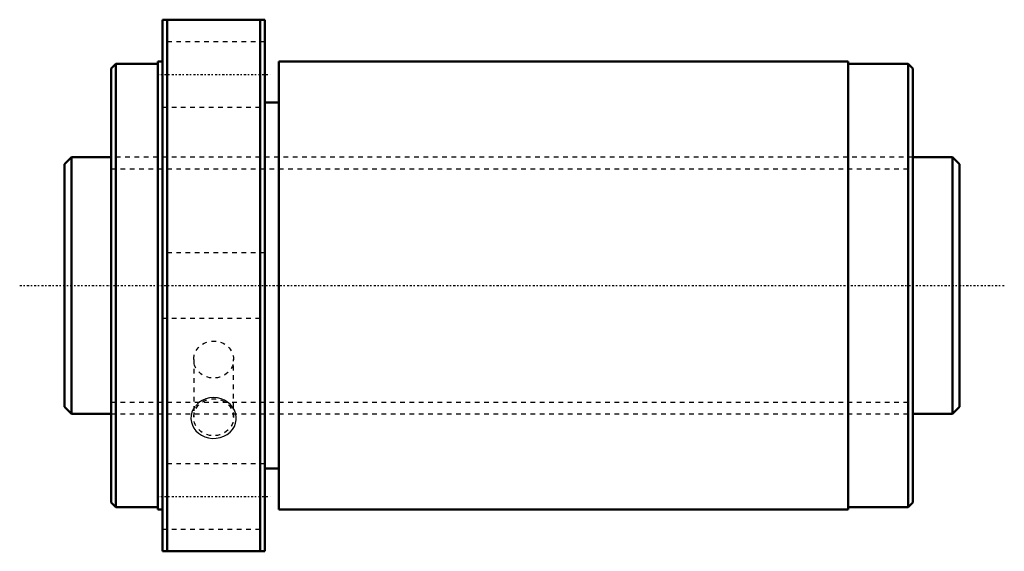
# Model space of a CAD drawing. Header units: millimetres. Extents: x -20 to 192, y -57 to 57.
import ezdxf

# ---------------------------------------------------------------- set-up
doc = ezdxf.new("R2010")
doc.units = ezdxf.units.MM
doc.linetypes.add('Center', pattern=[1.5, 0.45, -0.5, 0.05, -0.5])
doc.linetypes.add('Dashed', pattern=[2, 1, -1])
for name, color, linetype, lineweight in [('2d ConnectionPoints', 7, 'Continuous', 50), ('AM_0', 7, 'Continuous', 50), ('AM_5', 3, 'Continuous', 25), ('AM_7', 7, 'Center', 25), ('AM_9', 6, 'Dashed', 25)]:
    doc.layers.add(name, color=color, linetype=linetype, lineweight=lineweight)

# ---------------------------------------------------------------- blocks, each defined once
blk = doc.blocks.new('1_NRR000SBK5536_7_6Nut_0_in_SBK5536_7_6RRG0_192LC0_0000__4')
at = {"layer": 'AM_0'}
for p, q in [((11, 57), (33, 57)), ((11, 57), (11, -57)), ((12, 57), (12, -57)), ((32, 57), (32, -57)), ((33, 57), (33, -57)), ((1, 47.5), (0, 46.5)), ((0, 46.5), (0, -46.5)), ((1, 47.5), (1, -47.5)), ((10, 47.5), (1, 47.5)), ((10, 48), (10, -48)), ((11, 48), (10, 48)), ((36, 48), (36, -48)), ((158.1, 48), (36, 48)), ((158.1, 48), (158.1, -48)), ((171, 47.5), (158.1, 47.5)), ((172, 46.5), (171, 47.5)), ((171, 47.5), (171, -47.5)), ((172, 46.5), (172, -46.5)), ((36, 39.26), (33, 39.26)), ((33, -39.26), (36, -39.26)), ((0, -46.5), (1, -47.5)), ((1, -47.5), (10, -47.5)), ((10, -48), (11, -48)), ((36, -48), (158.1, -48)), ((158.1, -47.5), (171, -47.5)), ((171, -47.5), (172, -46.5)), ((33, -57), (11, -57))]:
    blk.add_line(p, q, dxfattribs=at)
at = {"layer": 'AM_7'}
for p, q in [((9.9, 45.25), (34.1, 45.25)), ((9.9, -45.25), (34.1, -45.25))]:
    blk.add_line(p, q, dxfattribs=at)
at = {"layer": 'AM_9'}
for p, q in [((33, 52.25), (11, 52.25)), ((11, 38.25), (33, 38.25)), ((172, 27.5), (0, 27.5)), ((33, 7), (11, 7)), ((11, -7), (33, -7)), ((17.72, -15.88), (17.72, -28.25)), ((26.28, -28.25), (26.28, -15.88)), ((0, -27.5), (172, -27.5)), ((33, -38.25), (11, -38.25)), ((11, -52.25), (33, -52.25))]:
    blk.add_line(p, q, dxfattribs=at)
blk.add_lwpolyline([(18.01, -25.95), (17.64, -26.52), (17.36, -27.14), (17.18, -27.85), (17.14, -28.58), (17.22, -29.29), (17.44, -29.97), (17.77, -30.61), (18.21, -31.19), (18.76, -31.7), (19.4, -32.13), (20.12, -32.46), (20.9, -32.68), (21.72, -32.78), (22.56, -32.76), (23.38, -32.61), (24.17, -32.34), (24.89, -31.95), (25.52, -31.46), (26.05, -30.88), (26.45, -30.23), (26.72, -29.54), (26.85, -28.81), (26.85, -28.1), (26.71, -27.38), (26.45, -26.71), (26.08, -26.08), (25.59, -25.5), (25.01, -25), (24.34, -24.59), (23.6, -24.29), (22.8, -24.1), (21.97, -24.04), (21.14, -24.11), (20.32, -24.32), (19.56, -24.65), (18.86, -25.09), (18.01, -25.95)], dxfattribs=at)
for centre in [(22, -15.88), (22, -28.25)]:
    blk.add_ellipse(centre, major_axis=(-4.28, 0), ratio=0.927184, dxfattribs=at)
blk = doc.blocks.new('2_NRR000SBK5536_7_60Shaft_0_in_SBK5536_7_6RRG0_192LC0_0000__4')
at = {"layer": 'AM_0'}
for p, q in [((-8.5, 27.5), (-10, 26)), ((-8.5, 27.5), (-8.5, -27.5)), ((0, 27.5), (-8.5, 27.5)), ((180.5, 27.5), (172, 27.5)), ((182, 26), (180.5, 27.5)), ((180.5, 27.5), (180.5, -27.5)), ((-10, 26), (-10, -26)), ((182, 26), (182, -26)), ((-10, -26), (-8.5, -27.5)), ((180.5, -27.5), (182, -26)), ((-8.5, -27.5), (0, -27.5)), ((172, -27.5), (180.5, -27.5))]:
    blk.add_line(p, q, dxfattribs=at)
at = {"layer": 'AM_5', "linetype": 'Dashed'}
for p, q in [((0, 25.0465), (172, 25.0465)), ((0, -25.0465), (172, -25.0465))]:
    blk.add_line(p, q, dxfattribs=at)
at = {"layer": 'AM_7'}
blk.add_line((-19.6, 0), (191.6, 0), dxfattribs=at)
at = {"layer": 'AM_9'}
for p, q in [((172, 27.5), (0, 27.5)), ((0, -27.5), (172, -27.5))]:
    blk.add_line(p, q, dxfattribs=at)

msp = doc.modelspace()

# ---------------------------------------------------------------- linework, layer by layer
at = {"layer": '2d ConnectionPoints'}
msp.add_point((0, 0), dxfattribs=at)

# ---------------------------------------------------------------- block references
for name in ['1_NRR000SBK5536_7_6Nut_0_in_SBK5536_7_6RRG0_192LC0_0000__4', '2_NRR000SBK5536_7_60Shaft_0_in_SBK5536_7_6RRG0_192LC0_0000__4']:
    msp.add_blockref(name, (0, 0))

doc.saveas('drawing.dxf')
